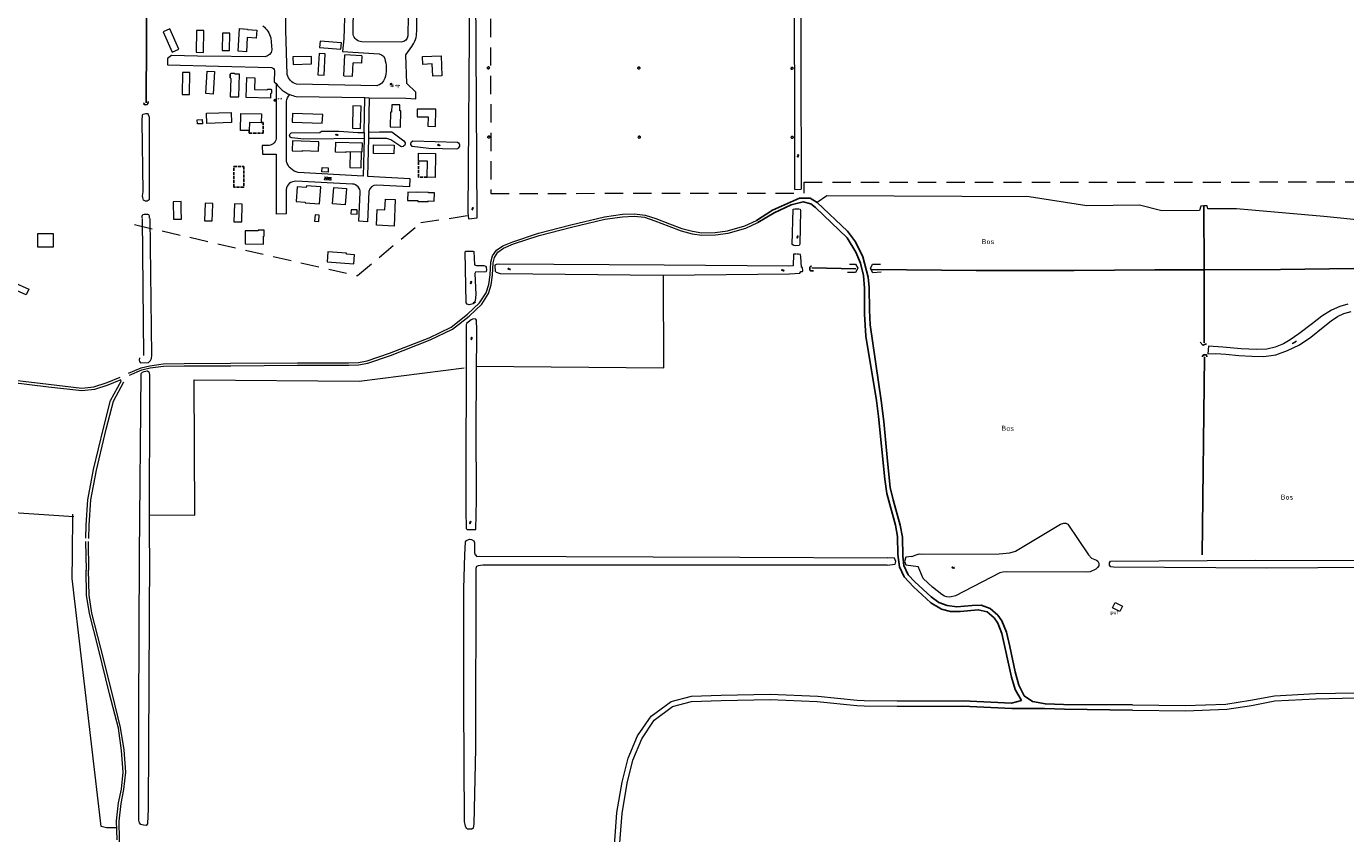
# Model space of a CAD drawing. Extents: x 168769 to 512904, y 516715 to 1559940.
# Tile 203 of 256: x 170117 to 170765, y 520863 to 521260. Entities that reach past the tile are written whole.
import ezdxf

# ---------------------------------------------------------------- set-up
doc = ezdxf.new("R2010")
doc.units = 0
doc.header["$MEASUREMENT"] = 0
doc.linetypes.add('LP', pattern=[14, 9, -5])
doc.linetypes.add('OVERBOUW', pattern=[2, 1.5, -0.5])
doc.layers.get('0').update_dxf_attribs({"linetype": 'CONTINUOUS'})
for name, color, linetype, lineweight in [('B01_HOOFDGEBOUW', 10, 'CONTINUOUS', 0), ('B02_bijgebouw', 12, 'CONTINUOUS', 0), ('B51_Luifel', 7, 'OVERBOUW', 25), ('Q19_overig_lijn_object', 7, 'CONTINUOUS', 0), ('Q21_LANTAARNPAAL', 7, 'CONTINUOUS', 18), ('Q39_overig_puntvormig_object', 7, 'CONTINUOUS', 18), ('S02_symb_open_verh', 7, 'CONTINUOUS', 13), ('T02_RASTER', 34, 'CONTINUOUS', 0), ('T03_HEK', 34, 'CONTINUOUS', 0), ('T09_INSTEEKSLOOT', 72, 'CONTINUOUS', 0), ('T51_CULTUURSCHEIDING', 3, 'CONTINUOUS', 0), ('V00_kant_verharding', 252, 'CONTINUOUS', 0), ('V06_kant_onverhard', 254, 'CONTINUOUS', 13), ('W00_KANT_WATER', 140, 'CONTINUOUS', 0), ('Z19_Overigetekst', 7, 'CONTINUOUS', 0)]:
    doc.layers.add(name, color=color, linetype=linetype, lineweight=lineweight)
for name, color, linetype in [('S05_Water', 132, 'CONTINUOUS'), ('S13_symb_onverhard', 32, 'CONTINUOUS'), ('T07_SLOOT_GREPPEL', 140, 'CONTINUOUS'), ('V05_HALF_VERHARD', 254, 'CONTINUOUS'), ('Z09_FUNCTIEAANDUIDING', 7, 'CONTINUOUS')]:
    doc.layers.add(name, color=color, linetype=linetype)
doc.styles.add('ISOCP', font='isocp.shx', dxfattribs={"height": 1.8})
doc.styles.get("Standard").update_dxf_attribs({"font": 'ISOB.SHX'})

# ---------------------------------------------------------------- blocks, each defined once
blk = doc.blocks.new('Q21')
at = {"color": 0}
for points in [[(-1.5, 0), (-1, 0)], [(-1.1, 1.1), (-0.7, 0.7)], [(0, 1.5), (0, 1)], [(1.1, 1.1), (0.7, 0.7)], [(1.5, 0), (1, 0)], [(-1.1, -1.1), (-0.7, -0.7)], [(0, -1.5), (0, -1)], [(1.1, -1.1), (0.7, -0.7)]]:
    blk.add_lwpolyline(points, dxfattribs=at)
blk.add_circle((0, 0), 1, dxfattribs=at)
blk = doc.blocks.new('S05')
at = {"color": 0}
for p, q in [((0.1, 0.3), (0.4, 0.6)), ((0.1, -0.2), (0.4, 0.1)), ((0.4, 0.6), (0.7, 0.7)), ((0.4, 0.1), (0.7, 0.2)), ((0.7, 0.7), (1, 0.6)), ((0.7, 0.2), (1, 0.1)), ((1, 0.6), (1.3, 0.4)), ((1, 0.1), (1.4, -0.1)), ((1.3, 0.4), (1.7, 0.1)), ((1.7, 0.1), (2, 0)), ((2, 0), (2.3, 0.2)), ((2.3, 0.2), (2.6, 0.4)), ((1.4, -0.1), (1.7, -0.4)), ((1.7, -0.4), (2, -0.5)), ((2, -0.5), (2.3, -0.3)), ((2.3, -0.3), (2.6, -0.1))]:
    blk.add_line(p, q, dxfattribs=at)
blk = doc.blocks.new('S026')
for p, q in [((0, 0), (4.4, 0)), ((0.2, 0.5), (0.2, 0)), ((1.2, 0), (1.2, -0.5)), ((2.2, 0.5), (2.2, 0)), ((3.2, 0), (3.2, -0.5)), ((4.2, 0.5), (4.2, 0))]:
    blk.add_line(p, q)
blk = doc.blocks.new('S024')
at = {"color": 0}
for p, q in [((0, 1.2), (6.7, 1.2)), ((0, 0), (6.7, 0)), ((0.2, 1.2), (0.2, 0)), ((1.2, 1.5), (1.2, 1.2)), ((1.2, 0), (1.2, -1.2)), ((2.3, 1.2), (2.3, 0)), ((3.4, 1.5), (3.4, 1.2)), ((3.4, 0), (3.4, -1.2)), ((4.4, 1.2), (4.4, 0)), ((5.4, 1.5), (5.4, 1.2)), ((5.4, 0), (5.4, -1.2)), ((6.5, 1.2), (6.5, 0)), ((0, -1.2), (6.7, -1.2)), ((0.2, -1.2), (0.2, -1.5)), ((2.3, -1.2), (2.3, -1.5)), ((4.4, -1.2), (4.4, -1.5)), ((6.5, -1.2), (6.5, -1.5))]:
    blk.add_line(p, q, dxfattribs=at)
blk = doc.blocks.new('S134')
at = {"color": 0}
for points in [[(1.9, 0.1), (1.9, 0.1)], [(2.6, 0.4), (2.6, 0.4)], [(6, 0.4), (6, 0.4), (5.9, 0.4)], [(6.1, 0.9), (6.1, 0.9)], [(6.5, 0), (6.5, 0.1)], [(6.6, 1.4), (6.6, 1.4)], [(6.8, 0.9), (6.8, 0.9)], [(7.1, 2), (7.1, 2)], [(7.2, 0.7), (7.3, 0.7)], [(7.3, 1.4), (7.3, 1.4)], [(7.3, 0), (7.3, 0.1)], [(7.4, 2.5), (7.5, 2.4)], [(7.9, 1.7), (7.9, 1.7)], [(8, 1.2), (8, 1.1)], [(8, 0.2), (8, 0.2)], [(8.1, 2.8), (8.1, 2.8)], [(8.4, 0.8), (8.4, 0.8)], [(8.7, 2.2), (8.6, 2.3)], [(8.7, 1.4), (8.7, 1.4)], [(8.8, 0.2), (8.8, 0.2)], [(8.9, 1.7), (8.9, 1.7)], [(9.3, 1.2), (9.2, 1.2)], [(9.2, 0.8), (9.2, 0.8)], [(9.7, 0.3), (9.6, 0.4)], [(0, -2.6), (0.1, -2.5)], [(0.5, -2), (0.5, -1.9), (0.4, -2)], [(0.6, -1.5), (0.6, -1.4)], [(0.7, -2.9), (0.7, -2.8)], [(1, -2.3), (1, -2.3)], [(1.1, -0.9), (1.1, -1)], [(1.3, -1.5), (1.3, -1.5)], [(1.5, -0.4), (1.6, -0.4)], [(1.7, -0.9), (1.7, -1)], [(1.7, -1.7), (1.8, -1.7)], [(1.8, -2.4), (1.8, -2.3)], [(1.9, -2.9), (1.9, -2.9)], [(2.4, -0.7), (2.4, -0.7)], [(2.5, -1.2), (2.4, -1.2)], [(2.5, -2.2), (2.5, -2.1)], [(2.6, -2.7), (2.5, -2.7)], [(2.9, -1.6), (2.9, -1.5)], [(3, -2.9), (3, -2.8)], [(3.1, -0.2), (3.1, -0.1)], [(3.2, -1), (3.1, -0.9)], [(3.3, -2.2), (3.3, -2.1)], [(3.4, -0.7), (3.4, -0.6)], [(3.7, -1.6), (3.6, -1.5)], [(3.7, -1.2), (3.7, -1.2)], [(3.8, -2.9), (3.8, -2.8)], [(4.2, -2.1), (4.1, -2)], [(4.5, -2.7), (4.4, -2.7)], [(5.5, -0.2), (5.6, -0.2)], [(6.2, -0.5), (6.3, -0.5)], [(7.4, -0.5), (7.4, -0.5)], [(8.1, -0.4), (8.1, -0.3)], [(8.5, -0.5), (8.5, -0.5)], [(9.3, -0.5), (9.3, -0.5)], [(10, -0.4), (10, -0.3)]]:
    blk.add_lwpolyline(points, dxfattribs=at)
blk = doc.blocks.new('Q39')
at = {"color": 0}
blk.add_lwpolyline([(-0.8, -0.6), (0.8, -0.6), (0, 1)], close=True, dxfattribs=at)
blk.add_circle((0, 0), 1, dxfattribs=at)

msp = doc.modelspace()

# ---------------------------------------------------------------- linework, layer by layer
at = {"layer": 'B01_HOOFDGEBOUW'}
for points in [[(170191.74, 521248.74), (170187.25, 521258.78), (170183.97, 521257.32), (170188.47, 521247.27), (170191.74, 521248.74)], [(170203.85, 521247.23), (170204.07, 521257.96), (170200.47, 521258.02), (170200.25, 521247.3), (170203.85, 521247.23)], [(170216.56, 521248.12), (170216.77, 521256.62), (170213.19, 521256.68), (170212.99, 521248.19), (170216.56, 521248.12)], [(170221.58, 521258.9), (170225.53, 521258.66), (170225.55, 521258.47), (170230.03, 521258.17), (170229.77, 521254.23), (170225.34, 521254.51), (170224.9, 521247.56), (170220.87, 521247.86), (170221.58, 521258.9)], [(170261.12, 521252.72), (170260.87, 521249.63), (170271.38, 521248.87), (170271.64, 521251.96), (170261.12, 521252.72)], [(170257.01, 521241.54), (170256.95, 521245.25), (170247.79, 521244.98), (170247.85, 521241.27), (170257.01, 521241.54)], [(170260.71, 521246.71), (170260.13, 521236.2), (170263.14, 521236.04), (170263.73, 521246.55), (170260.71, 521246.71)], [(170272.87, 521235.66), (170273.39, 521245.94)], [(170281.61, 521245.52), (170273.39, 521245.94)], [(170281.61, 521245.52), (170281.51, 521241.83)], [(170321, 521235.65), (170316.53, 521235.49), (170316.32, 521241.51), (170311.69, 521241.33), (170311.54, 521245.17), (170320.64, 521245.53), (170321, 521235.65)], [(170196.95, 521226.42), (170197.11, 521237.36), (170193.43, 521237.39), (170193.28, 521226.46), (170196.95, 521226.42)], [(170209.22, 521237.79), (170208.65, 521226.73), (170205.03, 521226.94), (170205.56, 521237.99), (170209.22, 521237.79)], [(170221.51, 521236.46), (170219.39, 521236.5), (170219.07, 521236.85), (170217.26, 521236.89), (170216.99, 521236.55), (170216.96, 521234.76), (170217.2, 521234.4), (170217.02, 521225.42), (170221.28, 521225.29), (170221.51, 521236.46)], [(170216.96, 521234.76), (170216.99, 521236.55)], [(170277.09, 521235.45), (170277.42, 521242.03)], [(170281.51, 521241.83), (170277.42, 521242.03)], [(170225.1, 521234.82), (170229.15, 521234.69), (170228.97, 521228.96), (170235.05, 521228.77), (170235.43, 521229.19), (170236.94, 521229.16), (170237.31, 521228.64), (170237.29, 521227.14), (170236.83, 521226.78), (170236.8, 521224.71), (170224.87, 521225.09), (170225.1, 521234.82)], [(170272.87, 521235.66), (170277.09, 521235.45)], [(170205.41, 521212.26), (170205.23, 521217.26), (170217.46, 521217.68), (170217.63, 521212.68), (170205.41, 521212.26)], [(170232.28, 521216.97), (170232.23, 521212.62), (170226.4, 521212.72), (170226.34, 521208.71), (170222, 521208.79), (170222.16, 521217.18), (170232.28, 521216.97)], [(170262.46, 521216.68), (170247.59, 521217.2), (170247.44, 521212.94), (170262.25, 521212.45), (170262.46, 521216.68)], [(170281.38, 521220.77), (170277.29, 521220.88), (170277.02, 521209.88), (170281.02, 521209.77), (170281.38, 521220.77)], [(170300.4, 521221.38), (170296.38, 521221.43), (170296.33, 521217.86), (170295.79, 521217.87), (170295.61, 521210.52), (170300.61, 521210.39), (170300.81, 521218.43), (170300.37, 521218.44), (170300.4, 521221.38)], [(170314.13, 521210.92), (170317.89, 521210.83), (170318.11, 521219.2), (170308.95, 521219.34), (170308.88, 521215.52), (170314.25, 521215.43), (170314.13, 521210.93)], [(170268.77, 521198.18), (170268.84, 521203.13), (170281.88, 521202.79), (170281.73, 521198.2), (170273.83, 521198.34), (170273.82, 521197.98), (170268.77, 521198.15)], [(170275.88, 521198.3), (170275.75, 521190.52), (170281.41, 521190.43), (170281.54, 521198.21)], [(170249.86, 521181.06), (170249.38, 521173.93), (170253.9, 521173.62), (170253.88, 521173.27), (170260.91, 521172.8), (170261.46, 521181.02), (170254.43, 521181.49), (170254.38, 521180.76), (170249.86, 521181.06)], [(170274.1, 521180.21), (170273.47, 521172.24), (170267.27, 521172.72), (170267.89, 521180.7), (170274.1, 521180.21)], [(170304.24, 521178.38), (170304.16, 521174.39), (170309.15, 521174.28), (170309.15, 521173.93), (170314.28, 521173.82), (170314.28, 521174.17), (170317.28, 521174.1), (170317.37, 521178.09), (170314.39, 521178.16), (170314.4, 521178.36), (170309.25, 521178.47), (170309.24, 521178.27), (170304.24, 521178.38)], [(170192.84, 521169.85), (170192.82, 521173.84), (170188.97, 521173.76), (170189.14, 521165.16), (170192.94, 521165.24), (170192.84, 521169.85)], [(170208.23, 521167.89), (170208.45, 521172.87), (170204.6, 521172.99), (170204.35, 521164.39), (170208.15, 521164.28), (170208.23, 521167.89)], [(170219, 521172.69), (170218.79, 521163.9), (170222.66, 521163.83), (170222.87, 521172.62), (170219, 521172.69)], [(170276.43, 521169.83), (170276.35, 521167.72), (170279.37, 521167.59), (170279.45, 521169.7), (170276.43, 521169.83)], [(170122.42, 521151.4), (170122.46, 521158.2), (170129.95, 521158.16), (170129.92, 521151.36), (170122.42, 521151.4)], [(170233.66, 521159.69), (170230.74, 521159.72), (170230.73, 521159.42), (170224.3, 521159.49), (170224.24, 521152.97), (170233.3, 521152.88), (170233.34, 521156.78), (170233.65, 521156.77), (170233.66, 521159.69)], [(170277.69, 521143.24), (170278.02, 521147.62), (170274.12, 521147.91), (170274.16, 521148.41), (170264.98, 521149.09), (170264.62, 521144.16), (170277.69, 521143.24)], [(170108.69, 521131.52), (170109.96, 521134.35), (170117.94, 521130.77), (170116.67, 521127.94), (170108.69, 521131.52)]]:
    msp.add_lwpolyline(points, dxfattribs=at)
for points in [[(170247.44, 521198.85), (170252.56, 521198.61), (170252.57, 521198.97), (170260.4, 521198.61), (170260.61, 521203.14), (170247.67, 521203.75)], [(170287.38, 521201.7), (170297.52, 521201.59), (170297.47, 521197.29), (170287.34, 521197.42)], [(170313.87, 521185.82), (170313.98, 521193.72), (170309.52, 521193.78), (170309.57, 521197.69), (170317.87, 521197.55), (170317.7, 521185.73)], [(170298.12, 521174.8), (170297.54, 521161.81), (170288.85, 521162.19), (170289.19, 521169.89), (170293.02, 521169.72), (170293.26, 521175.01)]]:
    msp.add_lwpolyline(points, close=True, dxfattribs=at)
at = {"layer": 'B02_bijgebouw'}
for points in [[(170200.87, 521211.99), (170200.8, 521214.03), (170203.23, 521214.12), (170203.3, 521212.08), (170200.87, 521211.99)], [(170262.17, 521190.53), (170265.15, 521190.4), (170265.05, 521188.35), (170262.06, 521188.48), (170262.17, 521190.53)], [(170260.78, 521167.1), (170258.69, 521167.24), (170258.48, 521164.26), (170260.57, 521164.11), (170260.78, 521167.1)]]:
    msp.add_lwpolyline(points, dxfattribs=at)
at = {"layer": 'B51_Luifel'}
for points in [[(170226.34, 521208.71), (170226.32, 521207.52), (170233.11, 521207.41), (170233.19, 521212.66), (170232.23, 521212.67)], [(170223.6, 521180.87), (170218.7, 521180.87), (170218.72, 521191.12), (170223.62, 521191.11), (170223.6, 521180.87)], [(170313.87, 521185.82), (170309.52, 521185.82), (170309.52, 521193.78)]]:
    msp.add_lwpolyline(points, dxfattribs=at)
at = {"layer": 'Q19_overig_lijn_object'}
msp.add_lwpolyline([(170655.7, 520974.8), (170654.3, 520972.2), (170650.7, 520974), (170652, 520976.7), (170655.7, 520974.8)], dxfattribs=at)
at = {"layer": 'T02_RASTER'}
for points in [[(170337.9, 521092.9), (170430.2, 521092.1), (170430, 521137.4)], [(170011.6, 521081.5), (170056.2, 521087.1), (170108.4, 521078.6), (170108.1, 521021.1), (170140.1, 521019)], [(170177.5, 521019.7), (170199.6, 521019.6), (170199.2, 521086.2), (170280.4, 521085.5), (170332, 521092)], [(170139.4, 521000), (170139.6, 521020.1)], [(170161.1, 520865.8), (170156.2, 520865.8), (170153.6, 520866.4), (170139.2, 520988.5), (170139.4, 521000)]]:
    msp.add_lwpolyline(points, dxfattribs=at)
at = {"layer": 'T03_HEK', "linetype": 'LP'}
for points in [[(170344.85, 521291.69), (170345.13, 521177.88), (170499.08, 521177.89), (170499.08, 521183.31), (170802.03, 521183.51), (170815.42, 521221.9), (170815.39, 521312.21)], [(170169.87, 521162.48), (170279.49, 521137.43), (170310.72, 521163.46), (170334.14, 521167.04)]]:
    msp.add_lwpolyline(points, dxfattribs=at)
at = {"layer": 'T07_SLOOT_GREPPEL'}
for points in [[(170175.6, 521222.4), (170176.1, 521315.7)], [(170176.6, 521223.1), (170176.4, 521221.9), (170176.1, 521221.5), (170175.4, 521221.4), (170174.7, 521221.6), (170174.5, 521222), (170174.6, 521222.4)], [(170695.8, 521140.2), (170695.67, 521171.67)], [(170502.8, 521142.1), (170502.5, 521142.1), (170502, 521141.6), (170502, 521140.1), (170502.3, 521139.7), (170503.7, 521139.7)], [(170502.9, 521141.2), (170524.56, 521140.7)], [(170532.47, 521140.44), (170583.7, 521140), (170631.9, 521139.9), (170671.6, 521140.2), (170695.8, 521140.2)], [(170695.8, 521140.2), (170733.4, 521140.4), (170793.5, 521141.2)], [(170695.8, 521104.3), (170695.8, 521140.2)], [(170693.8, 521104.6), (170695.2, 521103.2), (170697, 521103.9)], [(170694.8, 521000), (170695.9, 521097.4)], [(170695, 521097.4), (170695, 521097.9), (170695.6, 521098.4), (170697, 521098.4), (170697.1, 521097.4)]]:
    msp.add_lwpolyline(points, dxfattribs=at)
at = {"layer": 'T09_INSTEEKSLOOT'}
for points in [[(170494.59, 521179.78), (170494.45, 521302.72), (170497.39, 521302.8), (170497.63, 521179.9)], [(170338.46, 521165.87), (170337.73, 521277.23), (170334.63, 521277.36), (170333.74, 521168.22), (170334.05, 521165.35), (170338.46, 521165.87)], [(170175.6, 521217.2), (170176.3, 521217.2), (170176.7, 521216.7), (170177.1, 521215.4), (170177.1, 521174.7), (170176.1, 521174.1), (170175.4, 521174.1), (170174.4, 521174.6), (170174, 521175.8), (170173.9, 521176.7), (170174.1, 521178.7), (170173.6, 521213.4), (170173.8, 521216.5), (170174.2, 521216.9), (170175.5, 521217.1)], [(170494.59, 521179.78), (170497.63, 521179.9)], [(170173.6, 521165.5), (170174.4, 521098.2)], [(170173.7, 521165.8), (170173.7, 521166.6), (170174, 521167.4), (170174.7, 521167.7), (170176.3, 521167.7), (170176.8, 521167.5), (170177.2, 521166.8), (170177.2, 521165.6)], [(170177.4, 521165.5), (170178.3, 521098.3)], [(170497.4, 521169.4), (170497, 521152.8), (170496.7, 521152.3), (170495, 521152.1), (170494, 521152.2), (170493.3, 521152.7), (170493.7, 521170.1), (170494.5, 521170.3), (170496.5, 521170.3), (170497.2, 521170.1), (170497.4, 521169.4)], [(170337.6, 521124.4), (170336.5, 521123.5), (170334.4, 521123), (170333.4, 521123.4), (170333, 521124), (170332.5, 521149.1), (170332.8, 521149.4), (170336.2, 521149.5), (170336.7, 521149.3), (170337.1, 521142.7), (170338, 521142.4), (170341.6, 521142.4), (170342.5, 521142.1), (170342.8, 521141.5), (170342.9, 521140.2), (170342.8, 521139.4), (170342.6, 521139.2), (170337.6, 521139.1), (170337.2, 521138.5), (170337.7, 521128.2), (170337.4, 521125), (170337, 521124.3), (170336.4, 521123.8)], [(170495.1, 521147.9), (170493.9, 521147.9), (170493.7, 521142.2), (170491.4, 521142), (170430.3, 521142.6), (170349.1, 521143.1), (170347.7, 521142.9), (170347.1, 521142.6), (170347, 521142.1), (170347.2, 521139.6), (170347.7, 521139.1), (170349.7, 521138.5), (170429.7, 521137.7), (170491.9, 521138.3), (170497, 521138.6), (170497.5, 521139.4), (170498.3, 521139.5), (170498.5, 521139.7), (170498.3, 521141.4), (170497.8, 521141.5), (170497.5, 521146.6), (170497.3, 521147.8), (170496.4, 521148), (170495.4, 521148)], [(170521.48, 521143.06), (170524.39, 521143), (170525.49, 521141.11), (170524.45, 521138.94), (170520.5, 521138.95)], [(170536.99, 521139.05), (170532.84, 521138.79), (170531.79, 521140.99), (170532.82, 521143.01), (170536.69, 521142.99)], [(170338, 521027.2), (170337.9, 521064.4), (170338.2, 521110.8), (170338.1, 521115.5), (170337.8, 521116), (170336.4, 521116.1), (170335.4, 521115.7), (170333.2, 521113.9), (170333, 521113.2), (170332.8, 521021.9), (170333, 521013), (170333.4, 521012.5), (170337.8, 521012.5), (170338, 521027)], [(170172.4, 521096.9), (170172.2, 521095.9), (170172.4, 521095.2), (170172.9, 521094.5), (170176.8, 521094.6), (170177.8, 521095.6), (170178.2, 521096.7), (170178.4, 521098.3)], [(170172.4, 521000), (170173.2, 521089.2), (170173.8, 521089.9), (170174.6, 521090.3), (170176.3, 521090.5), (170176.9, 521090.1), (170177.3, 521088.7), (170177.1, 521006.8), (170177.3, 521000)], [(170338, 521027), (170338, 521027.2)], [(170332.4, 521000), (170332.6, 521006.5), (170333.1, 521007.1), (170334.6, 521007.8), (170335.6, 521007.7), (170336.8, 521006.9), (170337, 521006), (170337.1, 521001), (170337.4, 521000.1), (170337.6, 521000)], [(170177.3, 521000), (170176.7, 520875.1), (170176.3, 520867.8), (170175.6, 520867), (170174.4, 520867.1), (170173.1, 520867.5), (170172.3, 520868.3), (170172.1, 520869.5), (170172.1, 520922.4), (170172.4, 521000)], [(170540.02, 520995.05), (170341.2, 520995), (170338.8, 520994.7), (170338, 520994.3), (170337.7, 520993.4), (170337.5, 520904.8), (170336.7, 520867.6), (170336.4, 520865.7), (170335.8, 520865.1), (170333.6, 520865.1), (170333.2, 520865.5), (170332.6, 520866.6), (170332.2, 520868.9), (170331.8, 520927.5), (170331.8, 520983.5), (170332.4, 521000)], [(170337.6, 521000), (170338.3, 520999.3), (170339.5, 520999.4), (170467.5, 520999), (170540.08, 520998.59)], [(170540.02, 520995.05), (170543.89, 520995.42), (170544.25, 520996.77), (170543.59, 520998.51), (170540.08, 520998.59)], [(170552.01, 520999.33), (170549.09, 520998.98), (170548.53, 520996.8), (170549.2, 520995.09), (170555.21, 520994.36)], [(170552.01, 520999.33), (170554.2, 521000)], [(170803.6, 520995), (170803, 520994.4), (170801.8, 520994), (170726.7, 520993.6), (170651.2, 520994), (170649.9, 520994.2), (170649.3, 520995), (170649.3, 520996.1), (170649.8, 520997), (170721.1, 520997.4), (170801.9, 520997.3), (170803.1, 520996.8), (170803.5, 520996), (170803.6, 520995)], [(170557.7, 520988.5), (170555.21, 520994.36)]]:
    msp.add_lwpolyline(points, dxfattribs=at)
for points in [[(170282.79, 521204.8), (170253.22, 521204.54), (170247.22, 521205.13, -0.783801), (170247.13, 521207.7), (170261.07, 521207.84), (170261.81, 521208.39), (170270.58, 521208.38), (170279.77, 521207.76), (170282.85, 521207.85)], [(170284.96, 521207.92), (170290.35, 521208.08), (170296.51, 521208.08), (170302.34, 521203.65, -0.842376), (170300.82, 521200.87), (170295.93, 521204.12, 0.055492), (170293.97, 521204.9), (170284.9, 521204.82)]]:
    msp.add_lwpolyline(points, format="xyb", dxfattribs=at)
msp.add_lwpolyline([(170328.66, 521203.06, -0.72947), (170328.1, 521199.63), (170314.64, 521200.01), (170306.48, 521200.99), (170305.84, 521201.9), (170305.95, 521203.06), (170306.74, 521203.74)], format="xyb", close=True, dxfattribs=at)
at = {"layer": 'T51_CULTUURSCHEIDING'}
for points in [[(170695.67, 521171.67), (170694.13, 521171.65), (170693.57, 521169.42), (170674.96, 521169.32), (170663.97, 521172.11), (170638.08, 521171.7), (170609.71, 521176.19), (170510.37, 521176.67), (170505.58, 521173.31)], [(170798.6, 521162.09), (170754.63, 521166.5), (170711.71, 521170.27), (170697.54, 521170.25), (170697.21, 521171.68), (170695.67, 521171.67)]]:
    msp.add_lwpolyline(points, dxfattribs=at)
at = {"layer": 'V00_kant_verharding'}
for points in [[(170285.27, 521224.93), (170303.25, 521224.61), (170308.3, 521224.3), (170308.28, 521227.68), (170303.84, 521231.89), (170303.37, 521246.07), (170306.27, 521250.16, 0.163316), (170308.64, 521257.47), (170308.87, 521284.96), (170309.3, 521304.63, 0.149984), (170304.15, 521313.16, 0.042763), (170298.51, 521316.91, -0.355075), (170297.23, 521320.78, 0.169215), (170303.03, 521337.55)], [(170273.35, 521269.27), (170272.89, 521253.89), (170272.25, 521247.57), (170290.2, 521246.52, -0.356802), (170293.23, 521242.98, -0.137657), (170292.98, 521234.55, -0.276611), (170289.05, 521230.8), (170249.53, 521231.58, -0.271024), (170244.96, 521236.33), (170244.37, 521258.2), (170244.03, 521284.28)], [(170304.64, 521275.2), (170304.27, 521255.42, -0.359572), (170301.1, 521252.22), (170281.64, 521252.46, -0.320624), (170277.34, 521255.99), (170277.51, 521270.61)], [(170233.05, 521260.22, -0.181597), (170236.86, 521254.3), (170237.45, 521248.4, -0.310563), (170234.14, 521245.07), (170200.92, 521245.31), (170188.11, 521245.66), (170186.1, 521244.21), (170186.12, 521241.08), (170211.25, 521240.41), (170237.2, 521239.71, -0.326396), (170238.68, 521238.21), (170238.66, 521232.65), (170239.62, 521231.85), (170239.63, 521205.45, -0.3811), (170236.09, 521201.38), (170232.71, 521201.38), (170232.85, 521197.19), (170239.51, 521197.22), (170239.56, 521167.63)], [(170239.62, 521231.85, 0.14696), (170246.29, 521226.45)], [(170282.79, 521204.8), (170282.4, 521186.38), (170250.32, 521188.08), (170250.34, 521188.1, -0.273425), (170244.62, 521193.59), (170244.63, 521222.99, -0.221445), (170246.29, 521226.45, 0.049147), (170249.42, 521225.58), (170283.14, 521224.97)], [(170284.9, 521204.82), (170284.53, 521186.26), (170305.27, 521185.24), (170305.14, 521181.05), (170289.01, 521181.86, 0.3764), (170285.1, 521178.76), (170284.4, 521163.79), (170280.23, 521164.16), (170280.9, 521178.3, 0.392867), (170277.1, 521182.47), (170249.24, 521183.79, 0.421081), (170244.52, 521179.76), (170244.47, 521167.75), (170239.56, 521167.63)]]:
    msp.add_lwpolyline(points, format="xyb", dxfattribs=at)
for points in [[(170282.85, 521207.85), (170283.14, 521224.97)], [(170283.14, 521224.97), (170285.27, 521224.93)], [(170285.27, 521224.93), (170284.96, 521207.92)], [(170282.85, 521207.85), (170282.79, 521204.8)], [(170284.96, 521207.92), (170284.9, 521204.82)], [(170697.7, 521099), (170701.6, 521099.1), (170706.5, 521098.7), (170712.8, 521098.2), (170719.2, 521097.8), (170725.1, 521097.7), (170731, 521098.5), (170736.8, 521100.5), (170742.7, 521103.4), (170748.2, 521107.2), (170754.4, 521112), (170758.3, 521115.2), (170761.4, 521117.3), (170764.5, 521118.8), (170768.1, 521119.8)], [(170766.5, 521123.4), (170762.5, 521122.3), (170758.4, 521120.4), (170753.7, 521117.4), (170749.1, 521113.8), (170742.4, 521108.7), (170738.1, 521105.9), (170734.9, 521103.9), (170730.8, 521102.2), (170726.7, 521101.2), (170721.6, 521101), (170714, 521101.4), (170705, 521102.2), (170698, 521102.7)], [(170698, 521102.7), (170697.7, 521099)], [(170162.1, 520878.1), (170163.5, 520884.8), (170164.4, 520893.1), (170163.6, 520903.9), (170162, 520914.9), (170157.7, 520931.7), (170152.2, 520953.8), (170147.8, 520971.2), (170146.3, 520980.2), (170146.1, 520992.6)], [(170147.9, 520812.8), (170153.2, 520824.3), (170157.4, 520834.7), (170160.2, 520842.5), (170162.1, 520850.7), (170162.6, 520859.9), (170162.4, 520869.1), (170163.3, 520877.8), (170164.7, 520884.7), (170165.6, 520893.2), (170164.8, 520904.1), (170163.1, 520915.2), (170158.9, 520932), (170153.4, 520954.1), (170149, 520971.4), (170147.6, 520980.2), (170147.3, 520992.6)], [(170405.5, 520852.5), (170407, 520873.4), (170409.6, 520888.3), (170412.6, 520900.1), (170417.2, 520911), (170423.9, 520920.8), (170433.8, 520928), (170443.7, 520930.5), (170458.3, 520931.1), (170482.5, 520931.5), (170505.8, 520930.6), (170525.2, 520928.6), (170528.7, 520928.4), (170544.9, 520928.2), (170562.1, 520928.2), (170577.4, 520928.3)], [(170730.4, 520930.8), (170750.6, 520931.9)], [(170750.6, 520931.9), (170770.3, 520932.2), (170785.2, 520931.6)], [(170408.1, 520852.3), (170409.6, 520872.9), (170412.1, 520887.7), (170415, 520899.1), (170419.4, 520909.5), (170425.4, 520918.7), (170434.4, 520925.5)], [(170434.4, 520925.5), (170443.8, 520927.9), (170458.3, 520928.5)], [(170458.3, 520928.5), (170482.4, 520928.9), (170505.5, 520928), (170525.1, 520926), (170528.6, 520925.8)], [(170528.6, 520925.8), (170544.9, 520925.6)], [(170544.9, 520925.6), (170562.1, 520925.6), (170577.2, 520925.7)], [(170660.6, 520926.3), (170686.4, 520925.9), (170706.5, 520926.7), (170718.6, 520928.6), (170730.4, 520930.8)], [(170660.6, 520923.7), (170686.6, 520923.3), (170706.9, 520924.1), (170719.1, 520926), (170730.6, 520928.2), (170750.7, 520929.3), (170770.2, 520929.7), (170785.3, 520928.9)], [(170161.4, 520859.9), (170161.1, 520869.3), (170162.1, 520878.1)]]:
    msp.add_lwpolyline(points, dxfattribs=at)
at = {"layer": 'V05_HALF_VERHARD'}
for points in [[(170605.99, 520928.49), (170602.94, 520933.83), (170601.01, 520939.94), (170596.33, 520961.41), (170594.34, 520966.54), (170592.61, 520969.01), (170589.13, 520971.97), (170584.78, 520973.03), (170575.84, 520972.18), (170571.02, 520972.14), (170566.74, 520973.36), (170561.5, 520976.44), (170552.89, 520984.3), (170548.34, 520989.25), (170546.01, 520994.17), (170545.21, 521000.21), (170545.03, 521009.12), (170544.13, 521014.71), (170539.85, 521030.18), (170538.76, 521037.29), (170535.73, 521068.09), (170534.78, 521076.06), (170529.5, 521107.6), (170528.83, 521118.42), (170528.78, 521131.16), (170528.25, 521137.41), (170526.87, 521143.51), (170524.61, 521148.99), (170520.29, 521156.02), (170504.74, 521170.97), (170502.39, 521172.7), (170498.63, 521173.73), (170492.69, 521172.24), (170484.45, 521168.3), (170476.3, 521163.6)], [(170660.6, 520926.3), (170626.63, 520926.46), (170617.74, 520926.75), (170611.38, 520927.97), (170607.39, 520930.74), (170604.72, 520936.03), (170602.9, 520942.47), (170600.32, 520954.91), (170598.56, 520962), (170596.35, 520967.55), (170594.3, 520970.44), (170590.66, 520973.75), (170586.19, 520975.26), (170581.69, 520975.09), (170574.26, 520974.51), (170569.39, 520975.14), (170565.32, 520976.63), (170561.58, 520979.35), (170553.5, 520986.75), (170550.35, 520990.29), (170548.15, 520994.81), (170547.62, 520999.46), (170547.47, 521008.79), (170546.34, 521014.71), (170542.93, 521027.09), (170541.51, 521033.27), (170540.06, 521046.12), (170538.26, 521065.68), (170537.02, 521075.95), (170531.53, 521113.17), (170531.21, 521120.47), (170531.17, 521131.54), (170530.64, 521136.58), (170527.95, 521146.71), (170524.34, 521153.95), (170520.51, 521159.34), (170505.58, 521173.31), (170502.07, 521175.56), (170496.87, 521175.47), (170483.63, 521169.67)], [(170483.63, 521169.67), (170475.7, 521164.6)], [(170577.2, 520925.7), (170601.2, 520924.5), (170617.28, 520924.44)], [(170577.4, 520928.3), (170601.1, 520927.1), (170605.99, 520928.49)], [(170617.28, 520924.44), (170627.11, 520924.1), (170660.6, 520923.7)]]:
    msp.add_lwpolyline(points, dxfattribs=at)
at = {"layer": 'V06_kant_onverhard'}
for points in [[(170167, 521089.5), (170173.2, 521092.1), (170177.4, 521093.1), (170184, 521094.1), (170194.3, 521094.2), (170217.1, 521094.3), (170250, 521094.5), (170275.2, 521094.5), (170280, 521094.7), (170284.3, 521095.5), (170295.3, 521099.3), (170314.8, 521106.8), (170325.6, 521112), (170333.7, 521118.4), (170339.6, 521124.1), (170342.8, 521129), (170344.2, 521133.1), (170344.7, 521137.8), (170345.1, 521144), (170346, 521147.1), (170347.9, 521150), (170351, 521152), (170355.9, 521154.1), (170368.5, 521158.3), (170384.4, 521162.4), (170401, 521166.3), (170409.8, 521167.6), (170415.7, 521167.8), (170421, 521167.2), (170426.2, 521165.5), (170433, 521162.8), (170439, 521160.6), (170444.3, 521159.2), (170448.9, 521158.5), (170455.4, 521158.6), (170461.5, 521159.4), (170470, 521161.9), (170475.7, 521164.6)], [(170167.5, 521088.4), (170173.5, 521091), (170177.6, 521092), (170184.1, 521092.9), (170194.3, 521093), (170217.2, 521093.1), (170250, 521093.3), (170275.3, 521093.4), (170280.1, 521093.6), (170284.7, 521094.3), (170295.7, 521098.2), (170315.3, 521105.8), (170326.3, 521111.1), (170334.5, 521117.5), (170340.6, 521123.4), (170343.9, 521128.6), (170345.3, 521132.9), (170345.9, 521137.7), (170346.2, 521143.7), (170346.9, 521146.4), (170348.6, 521149), (170351.4, 521150.9), (170356.3, 521153), (170368.8, 521157.1), (170384.7, 521161.3), (170401.2, 521165.1), (170409.9, 521166.4), (170415.6, 521166.7), (170420.6, 521166.1), (170425.8, 521164.4), (170432.6, 521161.7), (170438.7, 521159.5), (170444.1, 521158), (170448.9, 521157.3), (170455.5, 521157.4), (170461.8, 521158.3), (170470.5, 521160.8), (170476.3, 521163.6)], [(170010.4, 521091), (170024.3, 521093.7), (170033.6, 521094.4), (170048.9, 521095.5), (170054.3, 521095.4), (170064, 521093.9), (170090.3, 521088.8), (170099.7, 521087.3), (170127.7, 521084), (170144, 521082.1), (170150, 521082.7), (170156.5, 521084.8), (170162.9, 521087.4)], [(170010.7, 521089.7), (170024.4, 521092.4), (170033.6, 521093.2), (170048.9, 521094.3), (170054.1, 521094.2), (170063.7, 521092.6), (170090.1, 521087.6), (170099.5, 521086.1), (170127.6, 521082.7), (170144.1, 521080.9), (170150.4, 521081.5), (170157, 521083.7), (170163.3, 521086.3)], [(170146, 521008.2), (170146.2, 521014.6), (170147, 521027.2), (170149.8, 521042.1), (170154.6, 521062.3), (170158.1, 521076), (170163.5, 521085.8)], [(170147.5, 521008.1), (170147.7, 521014.6), (170148.5, 521027.2), (170151.2, 521041.8), (170156, 521061.9), (170159.6, 521075.7), (170164.7, 521085.1)], [(170145.9, 521006.6), (170146.1, 520992.6)], [(170147.1, 521006.6), (170147.3, 520992.6)]]:
    msp.add_lwpolyline(points, dxfattribs=at)
at = {"layer": 'W00_KANT_WATER'}
for points in [[(170554.2, 521000), (170555.7, 521000.6), (170556.8, 521000.4), (170595, 521000.5), (170600.2, 521001), (170603.1, 521001.8), (170625.2, 521015.1), (170626.9, 521015.7), (170627.8, 521015.7), (170628.8, 521015.2), (170639, 521000)], [(170639, 521000), (170640.4, 520998.4), (170642.9, 520997.5), (170643.6, 520996.9), (170644.1, 520995.9), (170644, 520994.7), (170643.4, 520993.8), (170642.5, 520993.1), (170639.7, 520991.7), (170638.2, 520991.6), (170598.5, 520991.7), (170596.8, 520991.6), (170595.4, 520991.2), (170573.6, 520979.9), (170570.8, 520979.3), (170569.3, 520979.4), (170568.1, 520979.7), (170566.8, 520980.5), (170562.2, 520984.1), (170557.7, 520988.5)]]:
    msp.add_lwpolyline(points, dxfattribs=at)

# ---------------------------------------------------------------- block references
at = {"layer": 'Q21_LANTAARNPAAL', "xscale": 0.5, "yscale": 0.5}
for p in [(170343.88, 521239.62), (170417.88, 521239.52), (170493.2, 521239.41), (170344.1, 521205.57), (170418.1, 521205.5), (170493.27, 521205.42)]:
    msp.add_blockref('Q21', p, dxfattribs=at)
at = {"layer": 'Q39_overig_puntvormig_object', "xscale": 0.5, "yscale": 0.5, "zscale": 0.5}
msp.add_blockref('Q39', (170239.06, 521223.64), dxfattribs=at)
at = {"layer": 'S02_symb_open_verh'}
for name, p, xscale, yscale, rotation in [('S024', (170266.68, 521184.97), 0.4999999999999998, 0.4999999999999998, 176.7373654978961), ('S026', (170739.11, 521104.01), 0.5, 0.5, 29.61854020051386)]:
    msp.add_blockref(name, p, dxfattribs=dict(at, xscale=xscale, yscale=yscale, rotation=rotation))
at = {"layer": 'S05_Water'}
for p, xscale, yscale, rotation in [((170270.09, 521206.73), 0.5, 0.5, 181.8580093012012), ((170320.24, 521201.67), 0.5, 0.5, 181.8580093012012), ((170496.21, 521195.67), 0.5, 0.5, 92.8089888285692), ((170336.23, 521169.66), 0.4999999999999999, 0.4999999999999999, 93.74548150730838), ((170496, 521155.77), 0.5, 0.5, 96.77678282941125), ((170353.48, 521140.58), 0.5, 0.5, 358.4528742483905), ((170488.04, 521139.92), 0.5, 0.5, 2.808988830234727), ((170335.47, 521133.35), 0.4999999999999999, 0.4999999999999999, 93.42028687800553), ((170335.72, 521105.81), 0.5, 0.5, 94.39724047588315), ((170335.06, 521015.34), 0.4999999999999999, 0.4999999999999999, 91.03121266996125), ((170571.71, 520993.65), 0.5, 0.5, 1.184338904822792)]:
    msp.add_blockref('S05', p, dxfattribs=dict(at, xscale=xscale, yscale=yscale, rotation=rotation))
at = {"layer": 'S13_symb_onverhard', "xscale": 0.5, "yscale": 0.5, "rotation": 325.7299801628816}
msp.add_blockref('S134', (170295.84, 521232.52), dxfattribs=at)

# ---------------------------------------------------------------- texts
at = {"layer": 'Z09_FUNCTIEAANDUIDING', "style": 'ISOCP'}
for p in [(170586.4, 521152.92), (170596.14, 521061.09), (170733.42, 521027.23)]:
    msp.add_text('Bos', height=2.5, dxfattribs=at).set_placement(p)
at = {"layer": 'Z19_Overigetekst', "width": 0.5}
msp.add_text('zendmast', height=0.8, dxfattribs=at).set_placement((170239.56, 521224.14))
at = {"layer": 'Z19_Overigetekst', "style": 'ISOCP'}
msp.add_text('put', height=1.8, dxfattribs=at).set_placement((170649.7, 520970.89))

doc.saveas('drawing.dxf')
